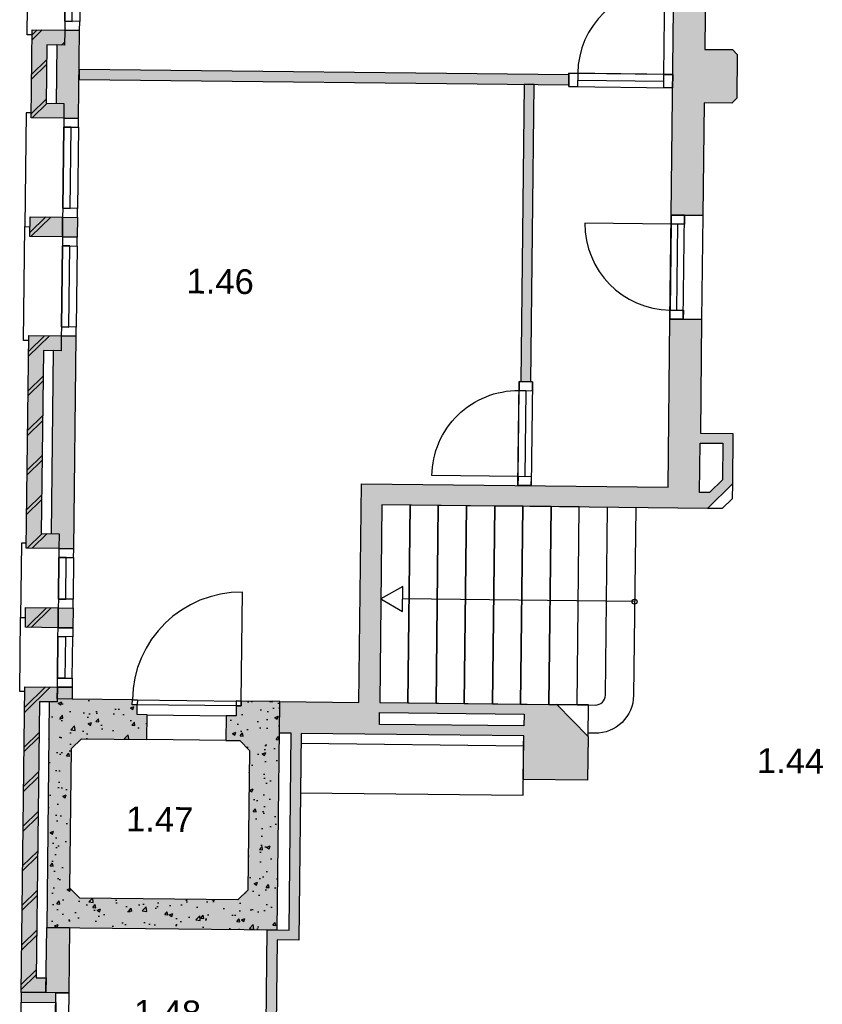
# Model space of a CAD drawing. Header units: millimetres. Extents: x -5500 to 79887, y -71178 to 5500.
# Tile 13 of 16: x 60872 to 68985, y -27414 to -17461. Entities that reach past the tile are written whole.
import ezdxf

# ---------------------------------------------------------------- set-up
doc = ezdxf.new("R2010")
doc.units = ezdxf.units.MM
doc.header["$LTSCALE"] = 100
for name, color, linetype in [('1e verdieping_deel 2$0$A--A21--_BUITENWAND', 9, 'Continuous'), ('1e verdieping_deel 2$0$A--T$1A_0_25MM', 4, 'Continuous'), ('1e verdieping_deel 2$1$A--A22--_BINNENWAND', 9, 'Continuous'), ('1e verdieping_deel 2$1$A--L21--_BUITENWAND', 2, 'Continuous'), ('1e verdieping_deel 2$1$A--L22--_BINNENWAND', 2, 'Continuous'), ('1e verdieping_deel 2$1$A--L24--_TRAPPEN', 1, 'Continuous'), ('1e verdieping_deel 2$1$A--L31--_BUITENKOZIJN', 1, 'Continuous'), ('1e verdieping_deel 2$1$A--L32--_BINNENKOZIJN', 1, 'Continuous')]:
    doc.layers.add(name, color=color, linetype=linetype)
doc.styles.add('1e verdieping_deel 2$0$TEXT-0_25', font='arial.ttf', dxfattribs={"height": 250})
pattern_1 = [(44.3514, (28751.47, -32919.44), (-197.7232, 202.2513), []), (44.3514, (28801.47, -32920), (-197.7232, 202.2513), [])]

# ---------------------------------------------------------------- blocks, each defined once
blk = doc.blocks.new('1e verdieping_deel 2$0$bi_d_koz_1050')
at = {"layer": '1e verdieping_deel 2$1$A--L31--_BUITENKOZIJN', "color": 1}
for points in [[(-135, 0), (0, 0), (0, -90), (-135, -90)], [(-135, -960), (-67.5, -960), (-67.5, -90), (-135, -90)], [(-135, -960), (0, -960), (0, -1050), (-135, -1050)]]:
    blk.add_lwpolyline(points, close=True, dxfattribs=at)
at = {"layer": '1e verdieping_deel 2$1$A--L31--_BUITENKOZIJN', "color": 9}
blk.add_lwpolyline([(-135, 0), (-135, -1050), (0, -1050), (0, 0)], close=True, dxfattribs=at)
blk.add_lwpolyline([(-135, -90), (-1005, -90)], dxfattribs=at)
blk.add_arc((-135, -90), 870, 180, 270, dxfattribs=at)
blk = doc.blocks.new('1e verdieping_deel 2$0$bu_koz_1000_2')
at = {"layer": '1e verdieping_deel 2$1$A--L31--_BUITENKOZIJN', "color": 1}
blk.add_lwpolyline([(0, -150), (0, 0)], dxfattribs=at)
for points in [[(0, 0), (0, -150), (90, -150), (90, 0)], [(90, 0), (910, 0), (910, -150), (90, -150)], [(910, 0), (910, -150), (1000, -150), (1000, 0)]]:
    blk.add_lwpolyline(points, close=True, dxfattribs=at)
at = {"layer": '1e verdieping_deel 2$1$A--L31--_BUITENKOZIJN', "color": 9}
blk.add_lwpolyline([(90, -150), (910, -150), (910, -75), (90, -75)], close=True, dxfattribs=at)

msp = doc.modelspace()

# ---------------------------------------------------------------- hatches: boundary and pattern name
at = {"layer": '1e verdieping_deel 2$0$A--A21--_BUITENWAND'}
h = msp.add_hatch(dxfattribs=at)
h.set_pattern_fill('BAKSTEEN', color=256, scale=100, angle=359.3514, style=0)
h.set_pattern_definition(pattern_1)
h.paths.add_polyline_path([(60987.3, -18453.4), (61317.3, -18457.2), (61319, -18307.2), (61139, -18305.1), (61145.7, -17715.2), (61325.7, -17717.2), (61327.3, -17567.2), (60997.4, -17563.5)])
for points in [[(60987.3, -18453.4), (61317.3, -18457.2), (61319, -18307.2), (61139, -18305.1), (61145.7, -17715.2), (61325.7, -17717.2), (61327.3, -17567.2), (60997.4, -17563.5)], [(61306, -19457.1), (60976, -19453.4), (60973.7, -19653.3), (61303.7, -19657.1)], [(61269.7, -22656.9), (61089.7, -22654.9), (61110.7, -20805), (61290.7, -20807), (61292.4, -20657), (60962.4, -20653.3), (60938.1, -22803.1), (61268, -22806.9)], [(61261.2, -23406.8), (60931.3, -23403.1), (60929, -23603.1), (61259, -23606.8)], [(60887.2, -27292.9), (61137.2, -27295.7), (61138.9, -27145.7), (61038.9, -27144.6), (61070.5, -24354.7), (61250.5, -24356.8), (61252.2, -24206.8), (60922.2, -24203.1)], [(60887.2, -27292.9), (60886.1, -27392.9), (61236.1, -27396.8), (61237.2, -27296.8)]]:
    msp.add_hatch(color=8, dxfattribs=at).paths.add_polyline_path(points)
h = msp.add_hatch(dxfattribs=at)
h.set_pattern_fill('BAKSTEEN', color=256, scale=100, angle=359.3514, style=0)
h.set_pattern_definition(pattern_1)
h.paths.add_polyline_path([(61306, -19457.1), (60976, -19453.4), (60973.7, -19653.3), (61303.7, -19657.1)])
h = msp.add_hatch(dxfattribs=at)
h.set_pattern_fill('BAKSTEEN', color=256, scale=100, angle=359.3514, style=0)
h.set_pattern_definition(pattern_1)
h.paths.add_polyline_path([(61269.7, -22656.9), (61089.7, -22654.9), (61110.7, -20805), (61290.7, -20807), (61292.4, -20657), (60962.4, -20653.3), (60938.1, -22803.1), (61268, -22806.9)])
h = msp.add_hatch(dxfattribs=at)
h.set_pattern_fill('BAKSTEEN', color=256, scale=100, angle=359.3514, style=0)
h.set_pattern_definition(pattern_1)
h.paths.add_polyline_path([(61261.2, -23406.8), (60931.3, -23403.1), (60929, -23603.1), (61259, -23606.8)])
h = msp.add_hatch(dxfattribs=at)
h.set_pattern_fill('BAKSTEEN', color=256, scale=100, angle=359.3514, style=0)
h.set_pattern_definition(pattern_1)
h.paths.add_polyline_path([(60887.2, -27292.9), (61137.2, -27295.7), (61138.9, -27145.7), (61038.9, -27144.6), (61070.5, -24354.7), (61250.5, -24356.8), (61252.2, -24206.8), (60922.2, -24203.1)])
at = {"layer": '1e verdieping_deel 2$1$A--A22--_BINNENWAND'}
for color, points in [(256, [(67610.4, -16448.3), (67490.4, -16446.9), (67456.6, -19436.7), (67776.6, -19440.3), (67789.5, -18300.4), (68069.4, -18303.6), (68120, -18254.2), (68125, -17814.2), (68075.6, -17763.6), (67795.6, -17760.5), (67811.5, -16350.5), (67611.6, -16348.3)]), (256, [(61327.3, -17567.2), (61325.7, -17717.2), (61245.7, -17716.3), (61239, -18306.3), (61319, -18307.2), (61317.3, -18457.2), (61467.3, -18458.9), (61477.3, -17568.9)]), (256, [(65971.4, -18114.8), (66071.4, -18116), (66421.4, -18119.9), (66422.6, -18019.9), (61472.9, -17963.9), (61471.7, -18063.9)]), (256, [(65937.4, -21119.6), (66037.4, -21120.8), (66071.4, -18116), (65971.4, -18114.8)]), (256, [(61455.9, -19458.8), (61306, -19457.1), (61303.7, -19657.1), (61453.7, -19658.8)]), (256, [(61268, -22806.9), (61418, -22808.6), (61442.4, -20658.7), (61292.4, -20657), (61290.7, -20807), (61210.7, -20806.1), (61189.7, -22656), (61269.7, -22656.9)]), (256, [(61411.2, -23408.5), (61261.2, -23406.8), (61259, -23606.8), (61409, -23608.5)]), (256, [(61402.2, -24208.5), (61252.2, -24206.8), (61250.8, -24326.8), (61400.8, -24328.5)]), (8, [(62010.8, -24335.4), (61400.8, -24328.5), (61250.8, -24326.8), (61250.5, -24356.8), (61170.5, -24355.9), (61144.7, -26635.7), (63474.5, -26662.1), (63500.7, -24352.3), (63110.7, -24347.8), (63110.1, -24397.8), (63060.1, -24397.3), (63059, -24497.3), (62959, -24496.1), (62956.2, -24746.1), (63096.2, -24747.7), (63195, -24848.8), (63179.1, -26258.7), (63078, -26357.6), (61478.1, -26339.5), (61379.2, -26238.4), (61395.2, -24828.5), (61496.3, -24729.6), (62156.2, -24737.1), (62159.1, -24487.1), (62059.1, -24485.9), (62060.2, -24386), (62010.2, -24385.4)]), (256, [(61374.7, -26638.3), (61144.7, -26635.7), (61137.2, -27295.7), (61367.2, -27298.3)])]:
    msp.add_hatch(color=color, dxfattribs=at).paths.add_polyline_path(points)
h = msp.add_hatch(color=256, dxfattribs=at)
h.paths.add_polyline_path([(64325.6, -22151.5), (64300.6, -24361.3), (63500.7, -24352.3), (63497.1, -24672.2), (63617.1, -24673.6), (63594.5, -26663.5), (63474.5, -26662.1), (63374.5, -26661), (63349.2, -28900.8), (63669.2, -28904.5), (64269.1, -28911.2), (64272.7, -28591.3), (63672.8, -28584.5), (63680.4, -27914.5), (63460.4, -27912), (63473.4, -26762.1), (63693.4, -26764.6), (63717, -24674.7), (65966.9, -24700.2), (65961.9, -25140.2), (66611.9, -25147.5), (66616.9, -24707.6), (66300.5, -24384), (64510.6, -24363.7), (64533.3, -22363.8), (67823, -22401.1), (68075.9, -22153.9), (68081.6, -21643.9), (67751.7, -21640.2), (67764.7, -20490.3), (67444.7, -20486.7), (67425.4, -22186.5)])
h.paths.add_polyline_path([(63671.5, -28694.5), (64171.5, -28700.1), (64170.4, -28800.1), (63670.4, -28794.5)], flags=16)
h.paths.add_polyline_path([(63469.3, -28012.1), (63569.2, -28013.3), (63562.8, -28583.2), (63462.8, -28582.1)], flags=16)
h.paths.add_polyline_path([(67750.5, -21740.2), (67980.5, -21742.8), (67976.3, -22111.4), (67844.9, -22239.9), (67744.9, -22238.7)], flags=16)
h.paths.add_polyline_path([(64509.5, -24463.7), (65969.4, -24480.2), (65968, -24600.2), (64508.1, -24583.7)], flags=16)
h = msp.add_hatch(dxfattribs=at)
h.set_pattern_fill('CONCRETE2', color=9, scale=25, angle=359.3514, style=0)
h.set_pattern_definition([(49.3514, (28750.9, -32969.44), (363.984, -36.0007), [38.1, -419.1]), (354.3514, (28750.9, -32969.44), (-66.1556, 382.887), [30.48, -335.28]), (99.8028, (28781.24, -32972.44), (297.8286, 346.886), [32.38, -356.1802]), (45.5356, (28752.06, -32867.85), (541.172, -90.2155), [57.15, -628.65]), (95.987, (28797.16, -32875.36), (480.38, 489.445), [48.57, -534.27]), (350.5356, (28752.06, -32867.85), (480.38, 489.446), [45.72, -502.92]), (20.3514, (28802.57, -32893.82), (300.894, -207.9499), [38.1, -419.1]), (325.3514, (28802.57, -32893.82), (127.7663, 366.9534), [30.48, -335.28]), (70.8028, (28827.64, -32911.15), (428.6605, 159.0032), [32.38, -356.1802]), (36.8514, (28750.91, -32969.44), (8.09114, 169.0293), [0, -331.216, 0, -340.36, 0, -336.55]), (6.8514, (28750.9, -32969.44), (135.8989, 198.8355), [0, -194.056, 0, -323.596, 0, -128.27]), (326.8514, (28637.63, -32968.16), (271.0347, -14.52693), [0, -127, 0, -396.24, 0, -525.78]), (316.8514, (28586.84, -32967.58), (296.8153, 47.4964), [0, -165.1, 0, -263.144, 0, -373.38])])
h.paths.add_polyline_path([(62010.8, -24335.4), (61400.8, -24328.5), (61250.8, -24326.8), (61250.5, -24356.8), (61170.5, -24355.9), (61144.7, -26635.7), (63474.5, -26662.1), (63500.7, -24352.3), (63110.7, -24347.8), (63110.1, -24397.8), (63060.1, -24397.3), (63059, -24497.3), (62959, -24496.1), (62956.2, -24746.1), (63096.2, -24747.7), (63195, -24848.8), (63179.1, -26258.7), (63078, -26357.6), (61478.1, -26339.5), (61379.2, -26238.4), (61395.2, -24828.5), (61496.3, -24729.6), (62156.2, -24737.1), (62159.1, -24487.1), (62059.1, -24485.9), (62060.2, -24386), (62010.2, -24385.4)])

# ---------------------------------------------------------------- linework, layer by layer
at = {"layer": '1e verdieping_deel 2$1$A--L21--_BUITENWAND'}
for points in [[(61317.3, -18457.2), (60987.3, -18453.4), (60997.4, -17563.5), (61327.3, -17567.2), (61325.7, -17717.2), (61145.7, -17715.2), (61139, -18305.1), (61319, -18307.2)], [(61327.3, -17567.2), (61325.7, -17717.2), (61245.7, -17716.3), (61239, -18306.3), (61319, -18307.2), (61317.3, -18457.2), (61467.3, -18458.9), (61477.3, -17568.9), (61327.3, -17567.2)], [(60976, -19453.4), (61306, -19457.1), (61303.7, -19657.1), (60973.7, -19653.3)], [(61306, -19457.1), (61455.9, -19458.8), (61453.7, -19658.8), (61303.7, -19657.1)], [(61089.7, -22654.9), (61269.7, -22656.9), (61268, -22806.9), (60938.1, -22803.1), (60962.4, -20653.3), (61292.4, -20657), (61290.7, -20807), (61110.7, -20805)], [(61268, -22806.9), (61418, -22808.6), (61442.4, -20658.7), (61292.4, -20657), (61290.7, -20807), (61210.7, -20806.1), (61189.7, -22656), (61269.7, -22656.9)], [(61261.2, -23406.8), (61411.2, -23408.5), (61409, -23608.5), (61259, -23606.8)], [(61137.2, -27295.7), (60887.2, -27292.9), (60922.2, -24203.1), (61252.2, -24206.8), (61250.5, -24356.8), (61070.5, -24354.7), (61038.9, -27144.6), (61138.9, -27145.7)], [(61252.2, -24206.8), (61402.2, -24208.5), (61400.8, -24328.5), (61250.8, -24326.8)], [(61144.7, -26635.7), (61374.7, -26638.3), (61367.2, -27298.3), (61137.2, -27295.7)], [(60887.2, -27292.9), (60886.1, -27392.9), (61236.1, -27396.8), (61237.2, -27296.8)]]:
    msp.add_lwpolyline(points, close=True, dxfattribs=at)
at = {"layer": '1e verdieping_deel 2$1$A--L21--_BUITENWAND', "color": 9}
msp.add_lwpolyline([(67456.6, -19436.7), (67776.6, -19440.3), (67764.7, -20490.3), (67444.7, -20486.7)], close=True, dxfattribs=at)
at = {"layer": '1e verdieping_deel 2$1$A--L21--_BUITENWAND'}
msp.add_lwpolyline([(60931.3, -23403.1), (61261.2, -23406.8), (61259, -23606.8), (60929, -23603.1), (60931.3, -23403.1)], dxfattribs=at)
at = {"layer": '1e verdieping_deel 2$1$A--L21--_BUITENWAND', "color": 1}
for points in [[(62956.2, -24746.1), (62156.2, -24737.1), (62159.1, -24487.1), (62959, -24496.1)], [(61237.2, -27296.8), (61367.2, -27298.3), (61361.8, -27778.3), (61231.8, -27776.8)], [(60886.1, -27392.9), (61236.1, -27396.8), (61232.9, -27676.8), (60882.9, -27672.8)]]:
    msp.add_lwpolyline(points, close=True, dxfattribs=at)
at = {"layer": '1e verdieping_deel 2$1$A--L22--_BINNENWAND'}
for points in [[(67490.4, -16446.9), (67610.4, -16448.3), (67611.6, -16348.3), (67811.5, -16350.5), (67795.6, -17760.5), (68075.6, -17763.6), (68125, -17814.2), (68120, -18254.2), (68069.4, -18303.6), (67789.5, -18300.4), (67776.6, -19440.3), (67456.6, -19436.7)], [(61472.9, -17963.9), (61471.7, -18063.9), (66421.4, -18119.9), (66422.6, -18019.9)], [(65937.4, -21119.6), (66037.4, -21120.8), (66071.4, -18116), (65971.4, -18114.8)], [(67750.5, -21740.2), (67980.5, -21742.8), (67976.3, -22111.4), (67844.9, -22239.9), (67744.9, -22238.7)], [(64509.5, -24463.7), (65969.4, -24480.2), (65968, -24600.2), (64508.1, -24583.7)]]:
    msp.add_lwpolyline(points, close=True, dxfattribs=at)
msp.add_lwpolyline([(63349.2, -28900.8), (63374.5, -26661), (63594.5, -26663.5), (63617.1, -24673.6), (63497.1, -24672.2), (63500.7, -24352.3), (64300.6, -24361.3), (64325.6, -22151.5), (67425.4, -22186.5), (67444.7, -20486.7), (67764.7, -20490.3), (67751.7, -21640.2), (68081.6, -21643.9), (68075.9, -22153.9), (67823, -22401.1), (64533.3, -22363.8), (64510.6, -24363.7), (66300.5, -24384), (66616.9, -24707.6), (66611.9, -25147.5), (65961.9, -25140.2), (65966.9, -24700.2), (63717, -24674.7), (63693.4, -26764.6), (63473.4, -26762.1), (63460.4, -27912)], dxfattribs=at)
at = {"layer": '1e verdieping_deel 2$1$A--L22--_BINNENWAND', "color": 1}
for points in [[(68075.9, -22153.9), (68074.2, -22303.9), (67973, -22402.8), (67823, -22401.1)], [(66616.9, -24707.6), (66620.5, -24387.6), (66300.5, -24384)]]:
    msp.add_lwpolyline(points, dxfattribs=at)
at = {"layer": '1e verdieping_deel 2$1$A--L22--_BINNENWAND', "color": 3}
msp.add_lwpolyline([(62010.8, -24335.4), (61400.8, -24328.5), (61250.8, -24326.8), (61250.5, -24356.8), (61170.5, -24355.9), (61144.7, -26635.7), (63474.5, -26662.1), (63500.7, -24352.3), (63110.7, -24347.8), (63110.1, -24397.8), (63060.1, -24397.3), (63059, -24497.3), (62959, -24496.1), (62956.2, -24746.1), (63096.2, -24747.7), (63195, -24848.8), (63179.1, -26258.7), (63078, -26357.6), (61478.1, -26339.5), (61379.2, -26238.4), (61395.2, -24828.5), (61496.3, -24729.6), (62156.2, -24737.1), (62159.1, -24487.1), (62059.1, -24485.9), (62060.2, -24386), (62010.2, -24385.4), (62010.8, -24335.4)], close=True, dxfattribs=at)
at = {"layer": '1e verdieping_deel 2$1$A--L22--_BINNENWAND', "color": 1}
for points in [[(63717, -24674.7), (63710.3, -25274.7), (65960.1, -25300.2), (65966.9, -24700.2)], [(63717, -24674.7), (63715.9, -24774.7), (65965.8, -24800.2), (65966.9, -24700.2)]]:
    msp.add_lwpolyline(points, close=True, dxfattribs=at)
at = {"layer": '1e verdieping_deel 2$1$A--L24--_TRAPPEN'}
for points in [[(64510.6, -24363.7), (64795.6, -24366.9), (64818.2, -22367), (64533.3, -22363.8)], [(64795.6, -24366.9), (65080.6, -24370.1), (65103.2, -22370.3), (64818.2, -22367)], [(65080.6, -24370.1), (65365.6, -24373.4), (65388.2, -22373.5), (65103.2, -22370.3)], [(65365.6, -24373.4), (65650.5, -24376.6), (65673.2, -22376.7), (65388.2, -22373.5)], [(65650.5, -24376.6), (65935.5, -24379.8), (65958.2, -22379.9), (65673.2, -22376.7)], [(65935.5, -24379.8), (66220.5, -24383), (66243.1, -22383.2), (65958.2, -22379.9)], [(66220.5, -24383), (66505.5, -24386.3), (66528.1, -22386.4), (66243.1, -22383.2)]]:
    msp.add_lwpolyline(points, close=True, dxfattribs=at)
for points in [[(66505.5, -24386.3), (66690.5, -24388.4, 0.414214), (66791.6, -24289.5), (66813.1, -22389.6), (66813.1, -22389.6)], [(67098.1, -22392.9), (67076.6, -24292.7, -0.414214), (66687.3, -24673.3), (66617.3, -24672.6)]]:
    msp.add_lwpolyline(points, format="xyb", dxfattribs=at)
at = {"layer": '1e verdieping_deel 2$1$A--L24--_TRAPPEN', "color": 9}
msp.add_lwpolyline([(64743.2, -23189.6), (64522.5, -23313.8), (64740.4, -23442.8)], close=True, dxfattribs=at)
msp.add_lwpolyline([(67087.3, -23342.8), (64741.8, -23316.2)], dxfattribs=at)
msp.add_circle((67087.3, -23343.3), 25, dxfattribs=at)
at = {"layer": '1e verdieping_deel 2$1$A--L31--_BUITENKOZIJN'}
for points in [[(60996.8, -17613.5), (60946.8, -17612.9), (60959.8, -16463), (61009.8, -16463.6)], [(60987.9, -18403.4), (60937.9, -18402.9), (60924.8, -19552.8), (60974.8, -19553.4)], [(60961.8, -20703.3), (60911.8, -20702.7), (60924.8, -19552.8), (60974.8, -19553.4)], [(60938.6, -22753.2), (60888.6, -22752.6), (60880.1, -23502.5), (60930.1, -23503.1)], [(60921.6, -24253.1), (60871.6, -24252.5), (60880.1, -23502.5), (60930.1, -23503.1)]]:
    msp.add_lwpolyline(points, dxfattribs=at)
at = {"layer": '1e verdieping_deel 2$1$A--L31--_BUITENKOZIJN', "color": 1}
for points in [[(61418, -22808.6), (61268, -22806.9), (61267, -22896.9), (61417, -22898.6)], [(61417, -22898.6), (61412.2, -23318.5), (61262.3, -23316.9), (61267, -22896.9)], [(61412.2, -23318.5), (61262.3, -23316.9), (61261.2, -23406.8), (61411.2, -23408.5)], [(61407.9, -23698.5), (61258, -23696.8), (61259, -23606.8), (61409, -23608.5)], [(61403.2, -24118.5), (61407.9, -23698.5), (61258, -23696.8), (61253.2, -24116.8)], [(61402.2, -24208.5), (61252.2, -24206.8), (61253.2, -24116.8), (61403.2, -24118.5)]]:
    msp.add_lwpolyline(points, close=True, dxfattribs=at)
for points in [[(61268, -22806.9), (61418, -22808.6)], [(61261.2, -23406.8), (61411.2, -23408.5)], [(61252.2, -24206.8), (61402.2, -24208.5)]]:
    msp.add_lwpolyline(points, dxfattribs=at)
at = {"layer": '1e verdieping_deel 2$1$A--L31--_BUITENKOZIJN', "color": 9}
for points in [[(61267, -22896.9), (61262.3, -23316.9), (61337.3, -23317.7), (61342, -22897.7)], [(61253.2, -24116.8), (61258, -23696.8), (61333, -23697.7), (61328.2, -24117.6)]]:
    msp.add_lwpolyline(points, close=True, dxfattribs=at)
at = {"layer": '1e verdieping_deel 2$1$A--L32--_BINNENKOZIJN', "color": 9}
msp.add_lwpolyline([(63110.7, -24347.8), (63123.2, -23247.9)], dxfattribs=at)
msp.add_lwpolyline([(62010.2, -24385.4), (62010.8, -24335.4), (63110.7, -24347.8), (63110.1, -24397.8)], close=True, dxfattribs=at)
at = {"layer": '1e verdieping_deel 2$1$A--L32--_BINNENKOZIJN', "color": 1}
for points in [[(62010.2, -24385.4), (62010.8, -24335.4), (62060.8, -24336), (62060.2, -24386)], [(63060.7, -24347.3), (63060.1, -24397.3), (63110.1, -24397.8), (63110.7, -24347.8)]]:
    msp.add_lwpolyline(points, close=True, dxfattribs=at)
at = {"layer": '1e verdieping_deel 2$1$A--L32--_BINNENKOZIJN', "color": 9}
msp.add_arc((63110.7, -24347.8), 1100, 89.3514, 179.3514, dxfattribs=at)

# ---------------------------------------------------------------- block references
for name, p, rotation in [('1e verdieping_deel 2$0$bu_koz_1000_2', (61488.7, -16569), 269.351396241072), ('1e verdieping_deel 2$0$bi_d_koz_1050', (67471.2, -18149.3), 269.351396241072), ('1e verdieping_deel 2$0$bu_koz_1000_2', (61467.3, -18458.9), 269.351396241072), ('1e verdieping_deel 2$0$bi_d_koz_1050', (67591.6, -19438.2), 359.351396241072), ('1e verdieping_deel 2$0$bu_koz_1000_2', (61453.7, -19658.8), 269.351396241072)]:
    msp.add_blockref(name, p, dxfattribs=dict(rotation=rotation))
at = {"xscale": -1, "rotation": 179.351396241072}
msp.add_blockref('1e verdieping_deel 2$0$bi_d_koz_1050', (66043, -22170.9), dxfattribs=at)

# ---------------------------------------------------------------- texts
at = {"layer": '1e verdieping_deel 2$0$A--T$1A_0_25MM', "char_height": 100, "width": 708.694, "attachment_point": 5, "rotation": 359.3514, "style": '1e verdieping_deel 2$0$TEXT-0_25'}
for s, insert in [('\\H2.5x;1.46', (62898.7, -20107.7)), ('\\H2.5x;1.44', (68664.2, -24953.2)), ('\\H2.5x;1.47', (62287.1, -25543.6)), ('\\H2.5x;1.48', (62365, -27499.6))]:
    msp.add_mtext(s, dxfattribs=dict(at, insert=insert))

doc.saveas('drawing.dxf')
